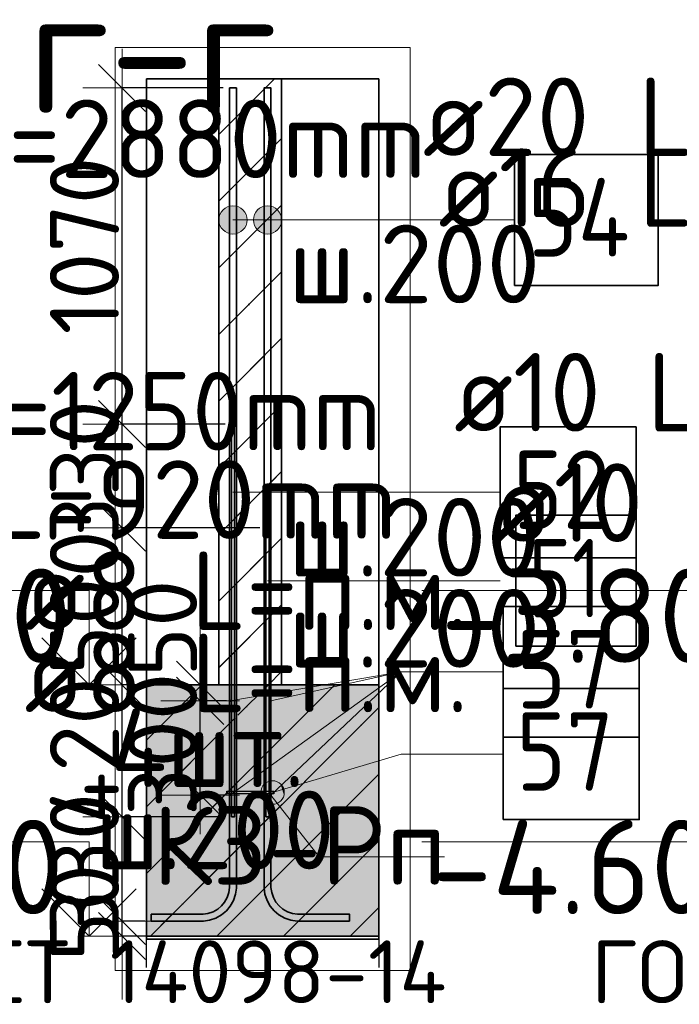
# Model space of a CAD drawing. Header units: millimetres. Extents: x 123094 to 184385, y 26948 to 48500.
# Tile 107 of 108: x 180183 to 182284, y 39527 to 42661. Entities that reach past the tile are written whole.
import ezdxf

# ---------------------------------------------------------------- set-up
doc = ezdxf.new("R2010")
doc.units = ezdxf.units.MM
doc.header["$PDMODE"] = 65
doc.linetypes.add('______11', pattern=[500, 400, -50, 0, -50])
doc.linetypes.add('______5', pattern=[1100, 800, -100, 100, -100])
for name, color, linetype, lineweight in [('Standard', 7, 'Continuous', 25), ('Арм.стержн. Выпуски', 180, 'Continuous', 35), ('Арматурный каркас 01', 4, 'Continuous', 35), ('Высотная отметки_ общее', 7, 'Continuous', 13), ('Колонна (1)', 7, 'Continuous', 35), ('Размерная линия_ общее', 7, 'Continuous', 13), ('Фундамент_ общее', 7, 'Continuous', 35)]:
    doc.layers.add(name, color=color, linetype=linetype, lineweight=lineweight)
doc.styles.add('ISOCPEUR', font='ISOCPEUR')
doc.dimstyles.new('DIMSTYLE_3', dxfattribs={"dimtxt": 220, "dimasz": 250, "dimexe": 0, "dimexo": 0, "dimgap": 110, "dimtad": 2, "dimdec": 0, "dimrnd": 5, "dimzin": 12, "dimdsep": 46, "dimtxsty": 'ISOCPEUR', "dimblk1": 'ALL_ML_STRICH', "dimblk2": 'ALL_ML_STRICH', "dimsah": 1, "dimcen": 0, "dimclrd": 7, "dimclre": 256, "dimclrt": 7, "dimadec": 0, "dimazin": 0, "dimtfac": 1, "dimtdec": 0, "dimtix": 1, "dimtmove": 2, "dimatfit": 3, "dimfxl": 0, "dimtzin": 0, "dimlwd": 0, "dimlwe": -3, "dimarcsym": 0})
doc.dimstyles.new('DIMSTYLE_5', dxfattribs={"dimtxt": 220, "dimasz": 250, "dimexe": 0, "dimexo": 0, "dimgap": 110, "dimtad": 2, "dimdec": 0, "dimrnd": 5, "dimzin": 12, "dimdsep": 46, "dimtxsty": 'ISOCPEUR', "dimblk1": 'ALL_ML_STRICH', "dimblk2": 'ALL_ML_STRICH', "dimsah": 1, "dimcen": 0, "dimclrd": 7, "dimclre": 256, "dimclrt": 7, "dimadec": 0, "dimazin": 0, "dimtfac": 1, "dimtdec": 0, "dimtix": 1, "dimtmove": 2, "dimatfit": 3, "dimfxl": 0, "dimtvp": 1.2, "dimtzin": 0, "dimlwd": 0, "dimlwe": -3, "dimarcsym": 0})
pattern_1 = [(45, (0, 0), (-212.13203, 212.13203), [400, -50, 0, -50]), (45, (-106.07, 106.07), (-212.13203, 212.13203), [800, -100, 100, -100])]

# ---------------------------------------------------------------- blocks, each defined once
blk = doc.blocks.new('ALL_ML_STRICH')
at = {"color": 0, "linetype": 'ByBlock', "lineweight": -2}
for p, q in [((0, -0.5), (0, 0.5)), ((-0.3, -0.3), (0.3, 0.3)), ((-1, 0), (0.5, 0))]:
    blk.add_line(p, q, dxfattribs=at)
blk = doc.blocks.new('*D238')
at = {"layer": 'DEFPOINTS', "color": 7, "linetype": 'Continuous', "lineweight": 13, "transparency": 33554687}
for p in [(180601.7, 39791.9), (180509.5, 39743.9), (180614.2, 39743.9)]:
    blk.add_point(p, dxfattribs=at)
at = {"layer": 'Размерная линия_ общее', "color": 253, "linetype": 'Continuous', "lineweight": -2, "true_color": 0xa0a0a0, "transparency": 33554687}
for p, q in [((180581.7, 39791.9), (180509.5, 39791.9)), ((180594.2, 39743.9), (180509.5, 39743.9))]:
    blk.add_line(p, q, dxfattribs=at)
at = {"layer": 'Размерная линия_ общее', "color": 7, "linetype": 'Continuous', "lineweight": -2, "transparency": 33554687}
blk.add_line((180509.5, 39743.9), (180509.5, 39791.9), dxfattribs=at)
at = {"layer": 'Размерная линия_ общее', "color": 7, "linetype": 'Continuous', "lineweight": 13, "transparency": 33554687, "xscale": 250, "yscale": 250, "zscale": 250}
for p, rotation in [((180509.5, 39743.9), 270), ((180509.5, 39791.9), 90)]:
    blk.add_blockref('ALL_ML_STRICH', p, dxfattribs=dict(at, rotation=rotation))
at = {"layer": 'Размерная линия_ общее', "color": 7, "linetype": 'Continuous', "lineweight": 13, "transparency": 33554687, "insert": (180389.9, 39818.4), "char_height": 220, "width": 440, "attachment_point": 5, "rotation": 90, "style": 'ISOCPEUR'}
blk.add_mtext('\\A1;{50}', dxfattribs=at)
blk = doc.blocks.new('*D239')
at = {"layer": 'DEFPOINTS', "color": 7, "linetype": 'Continuous', "lineweight": 13, "transparency": 33554687}
for p in [(180857.7, 40123.9), (180509.5, 39791.9), (180601.7, 39791.9)]:
    blk.add_point(p, dxfattribs=at)
at = {"layer": 'Размерная линия_ общее', "color": 253, "linetype": 'Continuous', "lineweight": -2, "true_color": 0xa0a0a0, "transparency": 33554687}
for p, q in [((180837.7, 40123.9), (180509.5, 40123.9)), ((180581.7, 39791.9), (180509.5, 39791.9))]:
    blk.add_line(p, q, dxfattribs=at)
at = {"layer": 'Размерная линия_ общее', "color": 7, "linetype": 'Continuous', "lineweight": -2, "transparency": 33554687}
blk.add_line((180509.5, 39791.9), (180509.5, 40123.9), dxfattribs=at)
at = {"layer": 'Размерная линия_ общее', "color": 7, "linetype": 'Continuous', "lineweight": 13, "transparency": 33554687, "xscale": 250, "yscale": 250, "zscale": 250}
for p, rotation in [((180509.5, 40123.9), 90), ((180509.5, 39791.9), 270)]:
    blk.add_blockref('ALL_ML_STRICH', p, dxfattribs=dict(at, rotation=rotation))
at = {"layer": 'Размерная линия_ общее', "color": 7, "linetype": 'Continuous', "lineweight": 13, "transparency": 33554687, "insert": (180389.5, 39968.9), "char_height": 220, "width": 660, "attachment_point": 5, "rotation": 90, "style": 'ISOCPEUR'}
blk.add_mtext('\\A1;{330}', dxfattribs=at)
blk = doc.blocks.new('*D240')
at = {"layer": 'DEFPOINTS', "color": 7, "linetype": 'Continuous', "lineweight": 13, "transparency": 33554687}
for p in [(180656.4, 40543.9), (180509.5, 40123.9), (180857.7, 40123.9)]:
    blk.add_point(p, dxfattribs=at)
at = {"layer": 'Размерная линия_ общее', "color": 253, "linetype": 'Continuous', "lineweight": -2, "true_color": 0xa0a0a0, "transparency": 33554687}
for p, q in [((180636.4, 40543.9), (180509.5, 40543.9)), ((180837.7, 40123.9), (180509.5, 40123.9))]:
    blk.add_line(p, q, dxfattribs=at)
at = {"layer": 'Размерная линия_ общее', "color": 7, "linetype": 'Continuous', "lineweight": -2, "transparency": 33554687}
blk.add_line((180509.5, 40123.9), (180509.5, 40543.9), dxfattribs=at)
at = {"layer": 'Размерная линия_ общее', "color": 7, "linetype": 'Continuous', "lineweight": 13, "transparency": 33554687, "xscale": 250, "yscale": 250, "zscale": 250}
for p, rotation in [((180509.5, 40543.9), 90), ((180509.5, 40123.9), 270)]:
    blk.add_blockref('ALL_ML_STRICH', p, dxfattribs=dict(at, rotation=rotation))
at = {"layer": 'Размерная линия_ общее', "color": 7, "linetype": 'Continuous', "lineweight": 13, "transparency": 33554687, "insert": (180389.5, 40333.9), "char_height": 220, "width": 660, "attachment_point": 5, "rotation": 90, "style": 'ISOCPEUR'}
blk.add_mtext('\\A1;{420}', dxfattribs=at)
blk = doc.blocks.new('*D241')
at = {"layer": 'DEFPOINTS', "color": 7, "linetype": 'Continuous', "lineweight": 13, "transparency": 33554687}
for p in [(180967.7, 41043.9), (180509.5, 40543.9), (180656.4, 40543.9)]:
    blk.add_point(p, dxfattribs=at)
at = {"layer": 'Размерная линия_ общее', "color": 253, "linetype": 'Continuous', "lineweight": -2, "true_color": 0xa0a0a0, "transparency": 33554687}
for p, q in [((180947.7, 41043.9), (180509.5, 41043.9)), ((180636.4, 40543.9), (180509.5, 40543.9))]:
    blk.add_line(p, q, dxfattribs=at)
at = {"layer": 'Размерная линия_ общее', "color": 7, "linetype": 'Continuous', "lineweight": -2, "transparency": 33554687}
blk.add_line((180509.5, 40543.9), (180509.5, 41043.9), dxfattribs=at)
at = {"layer": 'Размерная линия_ общее', "color": 7, "linetype": 'Continuous', "lineweight": 13, "transparency": 33554687, "xscale": 250, "yscale": 250, "zscale": 250}
for p, rotation in [((180509.5, 41043.9), 90), ((180509.5, 40543.9), 270)]:
    blk.add_blockref('ALL_ML_STRICH', p, dxfattribs=dict(at, rotation=rotation))
at = {"layer": 'Размерная линия_ общее', "color": 7, "linetype": 'Continuous', "lineweight": 13, "transparency": 33554687, "insert": (180389.5, 40804.9), "char_height": 220, "width": 660, "attachment_point": 5, "rotation": 90, "style": 'ISOCPEUR'}
blk.add_mtext('\\A1;{500}', dxfattribs=at)
blk = doc.blocks.new('*D242')
at = {"layer": 'DEFPOINTS', "color": 7, "linetype": 'Continuous', "lineweight": 13, "transparency": 33554687}
for p in [(180857.7, 41373.9), (180509.5, 41043.9), (180967.7, 41043.9)]:
    blk.add_point(p, dxfattribs=at)
at = {"layer": 'Размерная линия_ общее', "color": 253, "linetype": 'Continuous', "lineweight": -2, "true_color": 0xa0a0a0, "transparency": 33554687}
for p, q in [((180837.7, 41373.9), (180509.5, 41373.9)), ((180947.7, 41043.9), (180509.5, 41043.9))]:
    blk.add_line(p, q, dxfattribs=at)
at = {"layer": 'Размерная линия_ общее', "color": 7, "linetype": 'Continuous', "lineweight": -2, "transparency": 33554687}
blk.add_line((180509.5, 41043.9), (180509.5, 41373.9), dxfattribs=at)
at = {"layer": 'Размерная линия_ общее', "color": 7, "linetype": 'Continuous', "lineweight": 13, "transparency": 33554687, "xscale": 250, "yscale": 250, "zscale": 250}
for p, rotation in [((180509.5, 41373.9), 90), ((180509.5, 41043.9), 270)]:
    blk.add_blockref('ALL_ML_STRICH', p, dxfattribs=dict(at, rotation=rotation))
at = {"layer": 'Размерная линия_ общее', "color": 7, "linetype": 'Continuous', "lineweight": 13, "transparency": 33554687, "insert": (180389.5, 41219.9), "char_height": 220, "width": 660, "attachment_point": 5, "rotation": 90, "style": 'ISOCPEUR'}
blk.add_mtext('\\A1;{330}', dxfattribs=at)
blk = doc.blocks.new('*D243')
at = {"layer": 'DEFPOINTS', "color": 7, "linetype": 'Continuous', "lineweight": 13, "transparency": 33554687}
for p in [(180851.7, 42443.9), (180509.5, 41373.9), (180857.7, 41373.9)]:
    blk.add_point(p, dxfattribs=at)
at = {"layer": 'Размерная линия_ общее', "color": 253, "linetype": 'Continuous', "lineweight": -2, "true_color": 0xa0a0a0, "transparency": 33554687}
for p, q in [((180831.7, 42443.9), (180509.5, 42443.9)), ((180837.7, 41373.9), (180509.5, 41373.9))]:
    blk.add_line(p, q, dxfattribs=at)
at = {"layer": 'Размерная линия_ общее', "color": 7, "linetype": 'Continuous', "lineweight": -2, "transparency": 33554687}
blk.add_line((180509.5, 41373.9), (180509.5, 42443.9), dxfattribs=at)
at = {"layer": 'Размерная линия_ общее', "color": 7, "linetype": 'Continuous', "lineweight": 13, "transparency": 33554687, "xscale": 250, "yscale": 250, "zscale": 250}
for p, rotation in [((180509.5, 42443.9), 90), ((180509.5, 41373.9), 270)]:
    blk.add_blockref('ALL_ML_STRICH', p, dxfattribs=dict(at, rotation=rotation))
at = {"layer": 'Размерная линия_ общее', "color": 7, "linetype": 'Continuous', "lineweight": 13, "transparency": 33554687, "insert": (180389.5, 41941.9), "char_height": 220, "width": 880, "attachment_point": 5, "rotation": 90, "style": 'ISOCPEUR'}
blk.add_mtext('\\A1;{1070}', dxfattribs=at)
blk = doc.blocks.new('COMPLEX_ELEVATIONDIM_2')
at = {"layer": 'Высотная отметки_ общее', "color": 7, "linetype": 'Continuous', "lineweight": 13, "transparency": 33554687}
for p, q in [((180404.3, 40843.9), (179204.3, 40843.9)), ((180404.3, 40543.9), (180404.3, 40843.9)), ((180404.3, 40543.9), (180254.3, 40693.9)), ((180404.3, 40543.9), (180554.3, 40693.9)), ((180404.3, 40543.9), (180404.3, 40543.9)), ((180404.3, 40543.9), (180404.3, 40543.9)), ((180404.3, 40543.9), (180470.4, 40543.9)), ((180404.3, 40543.9), (180404.3, 40543.9)), ((180404.3, 40543.9), (180404.3, 40543.9)), ((180404.3, 40043.9), (179204.3, 40043.9)), ((180404.3, 39743.9), (180404.3, 40043.9)), ((180404.3, 39743.9), (180254.3, 39893.9)), ((180404.3, 39743.9), (180554.3, 39893.9)), ((180404.3, 39743.9), (180404.3, 39743.9)), ((180404.3, 39743.9), (180404.3, 39743.9)), ((180404.3, 39743.9), (180470.4, 39743.9)), ((180404.3, 39743.9), (180404.3, 39743.9)), ((180404.3, 39743.9), (180404.3, 39743.9))]:
    blk.add_line(p, q, dxfattribs=at)
at = {"layer": 'Высотная отметки_ общее', "color": 7, "linetype": 'Continuous', "lineweight": 13, "transparency": 33554687, "char_height": 300, "attachment_point": 7, "style": 'ISOCPEUR'}
for s, insert, width in [('\\W0.95;-3.800', (179264.3, 40613.9), 1281.435), ('\\W0.95;-4.600', (179234.3, 39813.9), 1311.684)]:
    blk.add_mtext(s, dxfattribs=dict(at, insert=insert, width=width))
blk = doc.blocks.new('*D247')
at = {"layer": 'DEFPOINTS', "color": 7, "linetype": 'Continuous', "lineweight": 13, "transparency": 33554687}
for p in [(180861.8, 40492.9), (180758.2, 40192.9), (180861.8, 40192.9)]:
    blk.add_point(p, dxfattribs=at)
at = {"layer": 'Размерная линия_ общее', "color": 253, "linetype": 'Continuous', "lineweight": -2, "true_color": 0xa0a0a0, "transparency": 33554687}
for p, q in [((180841.8, 40492.9), (180758.2, 40492.9)), ((180841.8, 40192.9), (180758.2, 40192.9))]:
    blk.add_line(p, q, dxfattribs=at)
at = {"layer": 'Размерная линия_ общее', "color": 7, "linetype": 'Continuous', "lineweight": -2, "transparency": 33554687}
blk.add_line((180758.2, 40192.9), (180758.2, 40492.9), dxfattribs=at)
at = {"layer": 'Размерная линия_ общее', "color": 7, "linetype": 'Continuous', "lineweight": 13, "transparency": 33554687, "xscale": 250, "yscale": 250, "zscale": 250}
for p, rotation in [((180758.2, 40492.9), 90), ((180758.2, 40192.9), 270)]:
    blk.add_blockref('ALL_ML_STRICH', p, dxfattribs=dict(at, rotation=rotation))
at = {"layer": 'Размерная линия_ общее', "color": 7, "linetype": 'Continuous', "lineweight": 13, "transparency": 33554687, "insert": (180638.2, 40353.9), "char_height": 220, "width": 660, "attachment_point": 5, "rotation": 90, "style": 'ISOCPEUR'}
blk.add_mtext('\\A1;{300}', dxfattribs=at)
blk = doc.blocks.new('*D248')
at = {"layer": 'DEFPOINTS', "color": 7, "linetype": 'Continuous', "lineweight": 13, "transparency": 33554687}
for p in [(180752, 40543.9), (180758.2, 40492.9), (180861.8, 40492.9)]:
    blk.add_point(p, dxfattribs=at)
at = {"layer": 'Размерная линия_ общее', "color": 253, "linetype": 'Continuous', "lineweight": -2, "true_color": 0xa0a0a0, "transparency": 33554687}
for p, q in [((180758.2, 40543.9), (180758.2, 40543.9)), ((180841.8, 40492.9), (180758.2, 40492.9))]:
    blk.add_line(p, q, dxfattribs=at)
at = {"layer": 'Размерная линия_ общее', "color": 7, "linetype": 'Continuous', "lineweight": -2, "transparency": 33554687}
blk.add_line((180758.2, 40492.9), (180758.2, 40543.9), dxfattribs=at)
at = {"layer": 'Размерная линия_ общее', "color": 7, "linetype": 'Continuous', "lineweight": 13, "transparency": 33554687, "xscale": 250, "yscale": 250, "zscale": 250}
for p, rotation in [((180758.2, 40492.9), 270), ((180758.2, 40543.9), 90)]:
    blk.add_blockref('ALL_ML_STRICH', p, dxfattribs=dict(at, rotation=rotation))
at = {"layer": 'Размерная линия_ общее', "color": 7, "linetype": 'Continuous', "lineweight": 13, "transparency": 33554687, "insert": (180638.2, 40723.5), "char_height": 220, "width": 440, "attachment_point": 5, "rotation": 90, "style": 'ISOCPEUR'}
blk.add_mtext('\\A1;{50}', dxfattribs=at)
blk = doc.blocks.new('COMPLEX_ELEVATIONDIM_3')
at = {"layer": 'Высотная отметки_ общее', "color": 7, "linetype": 'Continuous', "lineweight": 13, "transparency": 33554687}
for p, q in [((182664.3, 40843.9), (181464.3, 40843.9)), ((182664.3, 40543.9), (182664.3, 40843.9)), ((182664.3, 40543.9), (182514.3, 40693.9)), ((182664.3, 40543.9), (182814.3, 40693.9)), ((182664.3, 40543.9), (182664.3, 40543.9)), ((182664.3, 40543.9), (182664.3, 40543.9)), ((182664.3, 40543.9), (182730.4, 40543.9)), ((182664.3, 40543.9), (182664.3, 40543.9)), ((182664.3, 40543.9), (182664.3, 40543.9)), ((182664.3, 40043.9), (181464.3, 40043.9)), ((182664.3, 39743.9), (182664.3, 40043.9)), ((182664.3, 39743.9), (182514.3, 39893.9)), ((182664.3, 39743.9), (182814.3, 39893.9)), ((182664.3, 39743.9), (182664.3, 39743.9)), ((182664.3, 39743.9), (182664.3, 39743.9)), ((182664.3, 39743.9), (182730.4, 39743.9)), ((182664.3, 39743.9), (182664.3, 39743.9)), ((182664.3, 39743.9), (182664.3, 39743.9))]:
    blk.add_line(p, q, dxfattribs=at)
at = {"layer": 'Высотная отметки_ общее', "color": 7, "linetype": 'Continuous', "lineweight": 13, "transparency": 33554687, "char_height": 300, "attachment_point": 7, "style": 'ISOCPEUR'}
for s, insert, width in [('\\W0.95;-3.800', (181524.3, 40613.9), 1281.435), ('\\W0.95;-4.600', (181494.3, 39813.9), 1311.684)]:
    blk.add_mtext(s, dxfattribs=dict(at, insert=insert, width=width))

msp = doc.modelspace()

# ---------------------------------------------------------------- hatches: boundary and pattern name
at = {"layer": 'Standard', "linetype": 'Continuous', "lineweight": 35, "transparency": 33554687}
h = msp.add_hatch(dxfattribs=at)
h.set_pattern_fill('__________539', scale=100, style=0, pattern_type=2)
h.set_pattern_definition(pattern_1)
h.paths.add_polyline_path([(180817.7, 40543.9), (181017.7, 40543.9), (181017.7, 42472.7), (180817.7, 42472.7)], flags=0)
at = {"layer": 'Standard', "linetype": 'Continuous', "lineweight": 13, "transparency": 33554687}
h = msp.add_hatch(dxfattribs=at)
h.set_pattern_fill('__________539', scale=100, style=0, pattern_type=2)
h.set_pattern_definition(pattern_1)
h.paths.add_polyline_path([(180587.2, 40543.9), (180587.2, 39743.9), (181327.2, 39743.9), (181327.2, 40543.9)], flags=0)
msp.add_hatch(color=9, dxfattribs=at).paths.add_polyline_path([(180587.2, 40543.9), (180587.2, 39743.9), (181327.2, 39743.9), (181327.2, 40543.9)])
at = {"layer": 'Арм.стержн. Выпуски', "linetype": 'Continuous', "lineweight": 13, "transparency": 33554687}
for points in [[(180862.7, 41978.8), (180862.7, 42068.8), (180840.2, 42062.5)], [(180885.2, 41985.1), (180885.2, 42062.5), (180862.7, 42068.8)], [(180885.2, 41985.1), (180862.7, 42068.8), (180862.7, 41978.8)], [(180972.7, 41978.8), (180972.7, 42068.8), (180950.2, 42062.5)], [(180995.2, 41985.1), (180995.2, 42062.5), (180972.7, 42068.8)], [(180995.2, 41985.1), (180972.7, 42068.8), (180972.7, 41978.8)], [(180824, 42001.3), (180824, 42046.3), (180817.7, 42023.8)], [(180840.2, 41985.1), (180840.2, 42062.5), (180824, 42046.3)], [(180840.2, 41985.1), (180824, 42046.3), (180824, 42001.3)], [(180862.7, 41978.8), (180840.2, 42062.5), (180840.2, 41985.1)], [(180901.4, 42001.3), (180901.4, 42046.3), (180885.2, 42062.5)], [(180901.4, 42001.3), (180885.2, 42062.5), (180885.2, 41985.1)], [(180901.4, 42046.3), (180901.4, 42001.3), (180907.7, 42023.8)], [(180934, 42001.3), (180934, 42046.3), (180927.7, 42023.8)], [(180950.2, 41985.1), (180950.2, 42062.5), (180934, 42046.3)], [(180950.2, 41985.1), (180934, 42046.3), (180934, 42001.3)], [(180972.7, 41978.8), (180950.2, 42062.5), (180950.2, 41985.1)], [(181011.4, 42001.3), (181011.4, 42046.3), (180995.2, 42062.5)], [(181011.4, 42001.3), (180995.2, 42062.5), (180995.2, 41985.1)], [(181011.4, 42046.3), (181011.4, 42001.3), (181017.7, 42023.8)]]:
    msp.add_hatch(color=7, dxfattribs=at).paths.add_polyline_path(points)
at = {"layer": 'Арматурный каркас 01', "linetype": 'Continuous', "lineweight": 50, "transparency": 33554687}
for points in [[(180856.7, 40492.9), (180856.4, 40494.5), (180855.5, 40495.8), (180854.2, 40496.6), (180852.7, 40496.9), (180851.2, 40496.6), (180849.9, 40495.8), (180849, 40494.5), (180848.7, 40492.9), (180849, 40491.4), (180849.9, 40490.1), (180851.2, 40489.2), (180852.7, 40488.9), (180854.2, 40489.2), (180855.5, 40490.1), (180856.4, 40491.4)], [(180986.7, 40492.9), (180986.4, 40494.5), (180985.5, 40495.8), (180984.2, 40496.6), (180982.7, 40496.9), (180981.2, 40496.6), (180979.9, 40495.8), (180979, 40494.5), (180978.7, 40492.9), (180979, 40491.4), (180979.9, 40490.1), (180981.2, 40489.2), (180982.7, 40488.9), (180984.2, 40489.2), (180985.5, 40490.1), (180986.4, 40491.4)], [(180856.7, 40192.9), (180856.4, 40194.5), (180855.5, 40195.8), (180854.2, 40196.6), (180852.7, 40196.9), (180851.2, 40196.6), (180849.9, 40195.8), (180849, 40194.5), (180848.7, 40192.9), (180849, 40191.4), (180849.9, 40190.1), (180851.2, 40189.2), (180852.7, 40188.9), (180854.2, 40189.2), (180855.5, 40190.1), (180856.4, 40191.4)], [(180986.7, 40192.9), (180986.4, 40194.5), (180985.5, 40195.8), (180984.2, 40196.6), (180982.7, 40196.9), (180981.2, 40196.6), (180979.9, 40195.8), (180979, 40194.5), (180978.7, 40192.9), (180979, 40191.4), (180979.9, 40190.1), (180981.2, 40189.2), (180982.7, 40188.9), (180984.2, 40189.2), (180985.5, 40190.1), (180986.4, 40191.4)]]:
    msp.add_hatch(color=40, dxfattribs=at).paths.add_polyline_path(points)
at = {"layer": 'Арматурный каркас 01', "linetype": 'Continuous', "lineweight": 13, "transparency": 33554687}
for points in [[(180980, 40164.7), (180961.5, 40226.5), (180952.4, 40209.7)], [(180999.4, 40165), (180978, 40236.9), (180961.5, 40226.5)], [(180999.4, 40165), (180961.5, 40226.5), (180980, 40164.7)], [(181015.9, 40175.4), (180997.4, 40237.2), (180978, 40236.9)], [(181015.9, 40175.4), (180978, 40236.9), (180999.4, 40165)], [(181025, 40192.2), (181014.2, 40228.1), (180997.4, 40237.2)], [(181025, 40192.2), (180997.4, 40237.2), (181015.9, 40175.4)], [(181014.2, 40228.1), (181025, 40192.2), (181024.6, 40211.7)], [(180980, 40164.7), (180952.4, 40209.7), (180963.2, 40173.7)], [(180963.2, 40173.7), (180952.4, 40209.7), (180952.8, 40190.2)]]:
    msp.add_hatch(color=7, dxfattribs=at).paths.add_polyline_path(points)

# ---------------------------------------------------------------- linework, layer by layer
at = {"layer": 'Standard', "color": 52, "linetype": 'Continuous', "lineweight": 13, "transparency": 33554687}
for p, q in [((180587.2, 42472.7), (180587.2, 39733.9)), ((181327.2, 42472.7), (180587.2, 42472.7)), ((180587.2, 42472.7), (180587.2, 39733.9)), ((181327.2, 42472.7), (180587.2, 42472.7)), ((181327.2, 39733.9), (181327.2, 42472.7)), ((181327.2, 39733.9), (181327.2, 42472.7)), ((180587.2, 39733.9), (181327.2, 39733.9)), ((180587.2, 39733.9), (181327.2, 39733.9))]:
    msp.add_line(p, q, dxfattribs=at)
at = {"layer": 'Standard', "color": 52, "linetype": 'Continuous', "lineweight": 35, "transparency": 33554687}
for p, q in [((180587.2, 42472.7), (180587.2, 39733.9)), ((181327.2, 42472.7), (180587.2, 42472.7)), ((180587.2, 42472.7), (180587.2, 39733.9)), ((181327.2, 42472.7), (180587.2, 42472.7)), ((181327.2, 39733.9), (181327.2, 42472.7)), ((181327.2, 39733.9), (181327.2, 42472.7)), ((180587.2, 39733.9), (181327.2, 39733.9)), ((180587.2, 39733.9), (181327.2, 39733.9))]:
    msp.add_line(p, q, dxfattribs=at)
at = {"layer": 'Standard', "color": 7, "linetype": 'Continuous', "lineweight": 25, "transparency": 33554687}
for p, q in [((180717.7, 42472.7), (181117.7, 42472.7)), ((180717.7, 42472.7), (181117.7, 42472.7)), ((180587.2, 39643.9), (180587.2, 40643.9)), ((180587.2, 39643.9), (180587.2, 40643.9)), ((181327.2, 40643.9), (181327.2, 39643.9)), ((181327.2, 40643.9), (181327.2, 39643.9))]:
    msp.add_line(p, q, dxfattribs=at)
at = {"layer": 'Standard', "color": 7, "linetype": 'Continuous', "lineweight": 35, "transparency": 33554687}
for p, q in [((180817.7, 42472.7), (180817.7, 40543.9)), ((180817.7, 42472.7), (180817.7, 40543.9)), ((181017.7, 40543.9), (181017.7, 42472.7)), ((181017.7, 40543.9), (181017.7, 42472.7)), ((180817.7, 40543.9), (180587.2, 40543.9)), ((180817.7, 40543.9), (180587.2, 40543.9)), ((181327.2, 40543.9), (181017.7, 40543.9)), ((181327.2, 40543.9), (181017.7, 40543.9)), ((180587.2, 39743.9), (181327.2, 39743.9)), ((180587.2, 39743.9), (181327.2, 39743.9))]:
    msp.add_line(p, q, dxfattribs=at)
at = {"layer": 'Standard', "color": 253, "linetype": '______5', "lineweight": 35, "true_color": 0xababab, "transparency": 33554687}
for p, q in [((180817.7, 42295.5), (180995, 42472.7)), ((180817.7, 41871.2), (181017.7, 42071.2)), ((180817.7, 41447), (181017.7, 41647)), ((180817.7, 41022.7), (181017.7, 41222.7)), ((180817.7, 40598.4), (181017.7, 40798.4))]:
    msp.add_line(p, q, dxfattribs=at)
at = {"layer": 'Standard', "color": 253, "linetype": '______11', "lineweight": 35, "true_color": 0xababab, "transparency": 33554687}
for p, q in [((180817.7, 42083.4), (181017.7, 42283.4)), ((180817.7, 41659.1), (181017.7, 41859.1)), ((180817.7, 41234.8), (181017.7, 41434.8)), ((180817.7, 40810.6), (181017.7, 41010.6)), ((180975.3, 40543.9), (181017.7, 40586.3))]:
    msp.add_line(p, q, dxfattribs=at)
at = {"layer": 'Standard', "color": 253, "linetype": '______11', "lineweight": 13, "true_color": 0xababab, "transparency": 33554687}
for p, q in [((180587.2, 40155.8), (180975.3, 40543.9)), ((180599.6, 39743.9), (181327.2, 40471.5)), ((181023.9, 39743.9), (181327.2, 40047.3))]:
    msp.add_line(p, q, dxfattribs=at)
at = {"layer": 'Standard', "color": 253, "linetype": '______5', "lineweight": 13, "true_color": 0xababab, "transparency": 33554687}
for p, q in [((180587.2, 39943.6), (181187.5, 40543.9)), ((180587.2, 40367.9), (180763.2, 40543.9)), ((180811.7, 39743.9), (181327.2, 40259.4)), ((181236, 39743.9), (181327.2, 39835.1))]:
    msp.add_line(p, q, dxfattribs=at)
at = {"layer": 'Standard', "color": 7, "linetype": 'Continuous', "lineweight": 13, "transparency": 33554687}
for points in [[(180487.2, 39633.9), (181427.2, 39633.9), (181427.2, 42572.7), (180487.2, 42572.7), (180487.2, 39633.9)], [(180982.7, 40192.9), (181136.8, 39996.1), (181536.8, 39996.1)]]:
    msp.add_lwpolyline(points, dxfattribs=at)
at = {"layer": 'Арм.стержн. Выпуски', "color": 7, "linetype": 'Continuous', "lineweight": 13, "transparency": 33554687}
for p, q in [((180862.7, 42068.8), (180862.7, 42068.8)), ((180972.7, 42068.8), (180972.7, 42068.8)), ((180817.7, 42023.8), (180817.7, 42023.8)), ((181243.9, 42023.8), (180862.7, 42023.8)), ((180907.7, 42023.8), (180907.7, 42023.8)), ((180927.7, 42023.8), (180927.7, 42023.8)), ((181243.9, 42023.8), (180972.7, 42023.8)), ((181017.7, 42023.8), (181017.7, 42023.8)), ((181243.9, 42023.8), (181758.9, 42023.8)), ((180862.7, 41978.8), (180862.7, 41978.8)), ((180972.7, 41978.8), (180972.7, 41978.8)), ((181218.4, 41156.7), (180862.7, 41156.7)), ((181218.4, 41156.7), (181713.4, 41156.7)), ((181243.4, 40875), (180972.7, 40875)), ((181243.4, 40875), (181713.4, 40875))]:
    msp.add_line(p, q, dxfattribs=at)
at = {"layer": 'Арм.стержн. Выпуски', "color": 7, "linetype": 'Continuous', "lineweight": 35, "transparency": 33554687}
for points in [[(180601.7, 39813.9), (180767.3, 39813.9), (180783, 39816.1), (180799.1, 39821.4), (180813.9, 39829.7), (180825.9, 39839.7), (180835.9, 39851.8), (180844.2, 39866.5), (180849.5, 39882.6), (180851.7, 39898.4), (180851.7, 42443.9), (180873.7, 42443.9), (180873.7, 39896.9), (180871, 39877.6), (180864.4, 39857.6), (180854.1, 39839.2), (180841.5, 39824.1), (180826.4, 39811.5), (180808, 39801.2), (180788, 39794.6), (180768.8, 39791.9), (180601.7, 39791.9), (180601.7, 39813.9)], [(181233.7, 39791.9), (181066.6, 39791.9), (181047.4, 39794.6), (181027.4, 39801.2), (181009, 39811.5), (180993.9, 39824.1), (180981.3, 39839.2), (180971, 39857.6), (180964.4, 39877.6), (180961.7, 39896.9), (180961.7, 42443.9), (180983.7, 42443.9), (180983.7, 39898.4), (180985.9, 39882.6), (180991.2, 39866.5), (180999.5, 39851.8), (181009.5, 39839.7), (181021.5, 39829.7), (181036.3, 39821.4), (181052.4, 39816.1), (181068.1, 39813.9), (181233.7, 39813.9), (181233.7, 39791.9)], [(181758.9, 41815.5), (182217.3, 41815.5), (182217.3, 42232.2), (181758.9, 42232.2), (181758.9, 41815.5)], [(181713.4, 40948.4), (182146.7, 40948.4), (182146.7, 41365), (181713.4, 41365), (181713.4, 40948.4)], [(181763.4, 40666.7), (182146.7, 40666.7), (182146.7, 41083.4), (181763.4, 41083.4), (181763.4, 40666.7)]]:
    msp.add_lwpolyline(points, dxfattribs=at)
at = {"layer": 'Арм.стержн. Выпуски', "color": 4, "linetype": 'Continuous', "lineweight": 35, "transparency": 33554687}
for points in [[(180857.7, 40123.9), (180857.7, 41373.9), (180867.7, 41373.9), (180867.7, 40123.9), (180857.7, 40123.9)], [(180967.7, 40123.9), (180967.7, 41043.9), (180977.7, 41043.9), (180977.7, 40123.9), (180967.7, 40123.9)]]:
    msp.add_lwpolyline(points, dxfattribs=at)
at = {"layer": 'Арм.стержн. Выпуски', "color": 7, "linetype": 'Continuous', "lineweight": 13, "transparency": 33554687}
for centre in [(180862.7, 42023.8), (180972.7, 42023.8)]:
    msp.add_circle(centre, 45, dxfattribs=at)
at = {"layer": 'Арматурный каркас 01', "color": 7, "linetype": 'Continuous', "lineweight": 13, "transparency": 33554687}
for p, q in [((181398.4, 40585), (180852.7, 40492.9)), ((181398.4, 40585), (180852.7, 40192.9)), ((181398.4, 40585), (180982.7, 40492.9)), ((181398.4, 40585), (180982.7, 40192.9)), ((181398.4, 40585), (181723.4, 40585)), ((181398.4, 40323.4), (180988.7, 40200.9)), ((181398.4, 40323.4), (181723.4, 40323.4)), ((180978, 40236.9), (180978, 40236.9)), ((180952.8, 40190.2), (180952.8, 40190.2)), ((181024.6, 40211.7), (181024.6, 40211.7)), ((180999.4, 40165), (180999.4, 40165))]:
    msp.add_line(p, q, dxfattribs=at)
at = {"layer": 'Арматурный каркас 01', "color": 7, "linetype": 'Continuous', "lineweight": 35, "transparency": 33554687}
for points in [[(181723.4, 40376.7), (182156.7, 40376.7), (182156.7, 40793.4), (181723.4, 40793.4), (181723.4, 40376.7)], [(181723.4, 40115), (182156.7, 40115), (182156.7, 40531.7), (181723.4, 40531.7), (181723.4, 40115)]]:
    msp.add_lwpolyline(points, dxfattribs=at)
at = {"layer": 'Арматурный каркас 01', "color": 40, "linetype": 'Continuous', "lineweight": 25, "transparency": 33554687}
msp.add_lwpolyline([(180992.7, 40196.9), (180842.7, 40196.9), (180842.7, 40204.9), (180992.7, 40204.9), (180992.7, 40196.9)], dxfattribs=at)
at = {"layer": 'Арматурный каркас 01', "color": 7, "linetype": 'Continuous', "lineweight": 13, "transparency": 33554687}
msp.add_circle((180988.7, 40200.9), 37.5, dxfattribs=at)
at = {"layer": 'Колонна (1)', "transparency": 33554687}
msp.add_line((180817.7, 40543.9), (181017.7, 40543.9), dxfattribs=at)
at = {"layer": 'Колонна (1)', "color": 7, "linetype": 'Continuous', "lineweight": 35, "transparency": 33554687}
msp.add_line((180817.7, 40543.9), (181017.7, 40543.9), dxfattribs=at)
at = {"layer": 'Фундамент_ общее', "transparency": 33554687}
msp.add_line((181017.7, 40543.9), (180817.7, 40543.9), dxfattribs=at)
at = {"layer": 'Фундамент_ общее', "color": 7, "linetype": 'Continuous', "lineweight": 35, "transparency": 33554687}
msp.add_line((181017.7, 40543.9), (180817.7, 40543.9), dxfattribs=at)

# ---------------------------------------------------------------- block references
at = {"layer": 'Высотная отметки_ общее', "color": 7, "linetype": 'Continuous', "lineweight": 13, "transparency": 33554687}
for name in ['COMPLEX_ELEVATIONDIM_2', 'COMPLEX_ELEVATIONDIM_3']:
    msp.add_blockref(name, (0, 0), dxfattribs=at)

# ---------------------------------------------------------------- texts
at = {"layer": 'Standard', "color": 7, "linetype": 'Continuous', "lineweight": 13, "transparency": 33554687, "style": 'ISOCPEUR'}
for s, insert, char_height, width, attachment_point in [('\\A1;{\\fISOCPEUR|i0|b0;\\H400.000000;\\W1.000000;\\C7;г-г}\\P', (181002.5, 42565), 400, 1022.609, 6), ('\\A1;{\\fISOCPEUR|i0|b0;\\H250.000000;\\W1.000000;\\C7;ш.200}\\P', (181439.6, 42008.8), 250, 942.857, 2), ('\\A1;{\\fISOCPEUR|i0|b0;\\H250.000000;\\W1.000000;\\C7;ш.200}\\P', (181439.6, 41138.8), 250, 942.857, 2), ('\\A1;{\\fISOCPEUR|i0|b0;\\H250.000000;\\W1.000000;\\C7;ш.200}\\P', (181439.6, 40848.8), 250, 942.857, 2)]:
    msp.add_mtext(s, dxfattribs=dict(at, insert=insert, char_height=char_height, width=width, attachment_point=attachment_point))
at = {"layer": 'Standard', "color": 7, "linetype": 'Continuous', "lineweight": 13, "transparency": 33554687, "char_height": 250, "width": 2191.875, "attachment_point": 3, "line_spacing_factor": 1.024096}
for insert in [(181542.8, 40157), (183784.2, 40157)]:
    msp.add_mtext('\\A1;{\\fISOCPEUR|i0|b0;\\H250.000000;\\W1.000000;\\C7;К3-Рп}\\P{\\fISOCPEUR|i0|b0;\\H200.000000;\\W1.000000;\\C7;ГОСТ 14098-14}\\P', dxfattribs=dict(at, insert=insert))
at = {"layer": 'Арм.стержн. Выпуски', "color": 7, "linetype": 'Continuous', "lineweight": 25, "transparency": 33554687, "char_height": 250, "attachment_point": 7, "style": 'ISOCPEUR'}
for s, insert, width in [('\\W0.98;ø20 L=2785mm ', (181466.9, 42227), 2496.203), ('\\W0.98;ø22 L=2880mm ', (179283.9, 42157.2), 2496.203), ('\\W0.96;ø16 L=2370mm ', (181516.9, 42002), 2443.772), ('\\W0.88;54', (181800.6, 41907.2), 484.994), ('\\W0.94;ø10 L=1250mm ', (181566.9, 41350.3), 2391.341), ('\\W0.94;ø10 L=1250mm ', (179338.4, 41290), 2391.341), ('\\W0.87;52', (181755, 41040), 459.01), ('\\W0.96;ø10 L=920mm ', (179463.4, 41008.4), 2268.514), ('\\W0.96;ø10 L=920mm ', (181691.9, 40998.7), 2268.514), ('\\W0.75;51', (181805, 40758.4), 393.567)]:
    msp.add_mtext(s, dxfattribs=dict(at, insert=insert, width=width))
at = {"layer": 'Арматурный каркас 01', "color": 7, "linetype": 'Continuous', "lineweight": 25, "transparency": 33554687, "char_height": 250, "attachment_point": 7, "style": 'ISOCPEUR'}
for s, insert, width in [('\\W0.97;ø8 L=п.м.', (180198.4, 40718.4), 1544.857), ('\\W0.97;ø8 L=п.м.', (180198.4, 40456.7), 1544.857), ('\\W0.87;57', (181765, 40468.4), 459.01), ('\\W0.95;4шт. ', (180473.4, 40218.4), 992.98), ('\\W0.87;57', (181765, 40206.7), 459.01), ('\\W0.95;ш.200 ', (180423.4, 39956.7), 1093.33)]:
    msp.add_mtext(s, dxfattribs=dict(at, insert=insert, width=width))

# ---------------------------------------------------------------- dimensions: what is measured, and where the dimension line sits
at = {"layer": 'Размерная линия_ общее', "color": 7, "linetype": 'Continuous', "lineweight": 13, "transparency": 33554687}
for base, p1, p2, dimstyle, picture, middle in [((180509.5, 42443.9), (180837.7, 41373.9), (180831.7, 42443.9), 'DIMSTYLE_3', '*D243', (180389.5, 41941.9)), ((180509.5, 41373.9), (180947.7, 41043.9), (180837.7, 41373.9), 'DIMSTYLE_5', '*D242', (180389.5, 41219.9)), ((180509.5, 41043.9), (180636.4, 40543.9), (180947.7, 41043.9), 'DIMSTYLE_5', '*D241', (180389.5, 40804.9)), ((180758.2, 40543.9), (180841.8, 40492.9), (180758.2, 40543.9), 'DIMSTYLE_5', '*D248', (180638.2, 40723.5)), ((180509.5, 40543.9), (180837.7, 40123.9), (180636.4, 40543.9), 'DIMSTYLE_5', '*D240', (180389.5, 40333.9)), ((180758.2, 40492.9), (180841.8, 40192.9), (180841.8, 40492.9), 'DIMSTYLE_5', '*D247', (180638.2, 40353.9)), ((180509.5, 40123.9), (180581.7, 39791.9), (180837.7, 40123.9), 'DIMSTYLE_5', '*D239', (180389.5, 39968.9)), ((180509.5, 39791.9), (180594.2, 39743.9), (180581.7, 39791.9), 'DIMSTYLE_5', '*D238', (180389.9, 39818.4))]:
    dim = msp.add_linear_dim(base=base, p1=p1, p2=p2, angle=90, dimstyle=dimstyle, override={"dimpost": '<>', "dimclrd": 7, "dimclre": 253, "dimclrt": 7, "dimlwd": 0, "dimlwe": 65533}, dxfattribs=at)
    dim.commit()
    dim.dimension.update_dxf_attribs({"geometry": picture, "text_midpoint": middle, "dimtype": 160})

doc.saveas('drawing.dxf')
